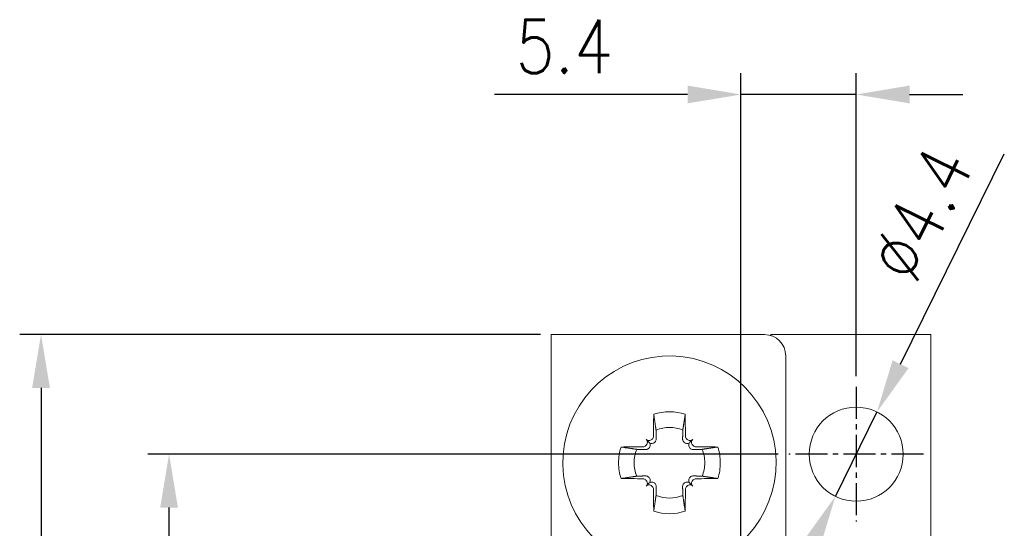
# Model space of a CAD drawing. Header units: millimetres. Extents: x -556 to 0, y 0 to 403.
# Tile 12 of 57: x -525 to -479, y 256 to 280. Entities that reach past the tile are written whole.
import ezdxf

# ---------------------------------------------------------------- set-up
doc = ezdxf.new("R2010")
doc.units = ezdxf.units.MM
doc.header["$LTSCALE"] = 2
doc.linetypes.add('CENTER2', pattern=[1.125, 0.75, -0.125, 0.125, -0.125])
doc.layers.get('DEFPOINTS').update_dxf_attribs({"color": 3})
doc.layers.add('0-CL', color=3, linetype='CENTER2')
doc.layers.add('0-DIM', color=3, linetype='Continuous')
doc.styles.add('ROMANS', font='romans.shx', dxfattribs={"width": 0.85})
doc.dimstyles.new('STAND01', dxfattribs={"dimtxt": 2.5, "dimasz": 2.5, "dimexe": 1, "dimexo": 0.5, "dimgap": 1, "dimtad": 1, "dimdec": 8, "dimdsep": 46, "dimtxsty": 'ROMANS', "dimcen": 0.09, "dimadec": 8, "dimazin": 2, "dimtp": 0.05, "dimtm": 0.05, "dimtfac": 0.6, "dimtdec": 8, "dimtmove": 0, "dimatfit": 0, "dimfxl": 1, "dimtolj": 1, "dimarcsym": 0})

# ---------------------------------------------------------------- blocks, each defined once
blk = doc.blocks.new('*D7')
at = {"layer": '0-DIM', "color": 0, "lineweight": -2, "transparency": 16777216}
for p, q in [((-489.45, 259.529), (-519, 259.529)), ((-518, 161.629), (-518, 257.029)), ((-498.85, 159.129), (-519, 159.129))]:
    blk.add_line(p, q, dxfattribs=at)
at = {"layer": '0-DIM', "color": 0, "transparency": 16777216}
for points in [[(-518.417, 257.029), (-517.583, 257.029), (-518, 259.529)], [(-518.417, 161.629), (-517.583, 161.629), (-518, 159.129)]]:
    blk.add_solid(points, dxfattribs=at)
at = {"layer": 'DEFPOINTS', "color": 0, "transparency": 16777216}
for p in [(-518, 259.529), (-488.95, 259.529), (-498.35, 159.129)]:
    blk.add_point(p, dxfattribs=at)
at = {"layer": '0-DIM', "color": 0, "transparency": 16777216, "insert": (-520.25, 209.329), "char_height": 2.5, "attachment_point": 5, "rotation": 90, "style": 'ROMANS'}
blk.add_mtext('\\A1;100.4', dxfattribs=at)
blk = doc.blocks.new('*D8')
at = {"layer": '0-DIM', "color": 0, "lineweight": -2, "transparency": 16777216}
for p, q in [((-500.6, 265.129), (-525, 265.129)), ((-524, 262.629), (-524, 157.629)), ((-500.1, 155.129), (-525, 155.129))]:
    blk.add_line(p, q, dxfattribs=at)
at = {"layer": '0-DIM', "color": 0, "transparency": 16777216}
for points in [[(-524.417, 262.629), (-523.583, 262.629), (-524, 265.129)], [(-524.417, 157.629), (-523.583, 157.629), (-524, 155.129)]]:
    blk.add_solid(points, dxfattribs=at)
at = {"layer": 'DEFPOINTS', "color": 0, "transparency": 16777216}
for p in [(-500.1, 265.129), (-524, 155.129), (-499.6, 155.129)]:
    blk.add_point(p, dxfattribs=at)
at = {"layer": '0-DIM', "color": 0, "transparency": 16777216, "insert": (-526.905, 210.129), "char_height": 2.5, "attachment_point": 5, "rotation": 90, "style": 'ROMANS'}
blk.add_mtext('\\A1;110 [4.33"]', dxfattribs=at)
blk = doc.blocks.new('*D0')
at = {"layer": '0-DIM', "color": 0, "lineweight": -2, "transparency": 16777216}
for p, q in [((-483.719, 263.743), (-478.858, 273.584)), ((-486.774, 257.556), (-484.826, 261.501)), ((-487.881, 255.315), (-488.989, 253.073))]:
    blk.add_line(p, q, dxfattribs=at)
at = {"layer": '0-DIM', "color": 0, "transparency": 16777216}
for points in [[(-484.092, 263.927), (-483.345, 263.558), (-484.826, 261.501)], [(-488.255, 255.499), (-487.508, 255.13), (-486.774, 257.556)]]:
    blk.add_solid(points, dxfattribs=at)
at = {"layer": 'DEFPOINTS', "color": 0, "transparency": 16777216}
for p in [(-484.826, 261.501), (-486.774, 257.556)]:
    blk.add_point(p, dxfattribs=at)
at = {"layer": '0-DIM', "color": 0, "transparency": 16777216, "insert": (-482.752, 270.781), "char_height": 2.5, "attachment_point": 5, "rotation": 63.7138, "style": 'ROMANS'}
blk.add_mtext('\\A1;∅4.4', dxfattribs=at)
blk = doc.blocks.new('*D14')
at = {"layer": '0-DIM', "color": 0, "lineweight": -2, "transparency": 16777216}
for p, q in [((-491.2, 253.629), (-491.2, 277.369)), ((-485.8, 263.179), (-485.8, 277.369)), ((-493.7, 276.369), (-502.754, 276.369)), ((-485.8, 276.369), (-491.2, 276.369)), ((-483.3, 276.369), (-480.8, 276.369))]:
    blk.add_line(p, q, dxfattribs=at)
at = {"layer": '0-DIM', "color": 0, "transparency": 16777216}
for points in [[(-493.7, 276.786), (-493.7, 275.953), (-491.2, 276.369)], [(-483.3, 276.786), (-483.3, 275.953), (-485.8, 276.369)]]:
    blk.add_solid(points, dxfattribs=at)
at = {"layer": 'DEFPOINTS', "color": 0, "transparency": 16777216}
for p in [(-485.8, 276.369), (-485.8, 262.679), (-491.2, 253.129)]:
    blk.add_point(p, dxfattribs=at)
at = {"layer": '0-DIM', "color": 0, "transparency": 16777216, "insert": (-499.477, 278.619), "char_height": 2.5, "attachment_point": 5, "style": 'ROMANS'}
blk.add_mtext('\\A1;5.4', dxfattribs=at)
blk = doc.blocks.new('CGI0800-02')
at = {"linetype": 'Continuous', "lineweight": 0}
for p, q in [((-500.1, 265.1289237), (-500.1, 253.6289237)), ((-498.4, 265.1289237), (-500.1, 265.1289237)), ((-490.1, 265.1289237), (-498.4, 265.1289237)), ((-482.3, 265.1289237), (-489.8, 265.1289237)), ((-489.8, 265.1289237), (-489.8, 265.08286291)), ((-482.3, 263.4289237), (-482.3, 265.1289237)), ((-489.1, 264.1289237), (-489.1, 254.6289237)), ((-482.3, 263.4289237), (-482.3, 254.5289237)), ((-495.51032679, 260.08925049), (-495.63867431, 260.21759801)), ((-493.58967321, 260.08925049), (-493.46132569, 260.21759801)), ((-495.51032679, 258.16859691), (-495.63867431, 258.04024939)), ((-493.58967321, 258.16859691), (-493.46132569, 258.04024939))]:
    blk.add_line(p, q, dxfattribs=at)
blk.add_circle((-485.8, 259.5289237), 2.2, dxfattribs=at)
for centre, radius, start, end in [((-490.1, 264.1289237), 1, 0, 90), ((-494.55, 259.1289237), 5, 273.814074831, 262.753740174), ((-494.55, 259.1289237), 2.38382132, 71.985143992, 108.014856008), ((-494.55, 259.1289237), 1.6552079, 67.74411838, 112.25588162), ((-494.55, 259.1289237), 2.38382132, 161.985143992, 179.999999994), ((-494.55, 259.1289237), 2.38382132, 0.000000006, 18.014856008), ((-494.55, 259.1289237), 1.6552079, 157.74411838, 179.999999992), ((-494.55, 259.1289237), 1.6552079, 0.000000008, 22.25588162), ((-494.55, 259.1289237), 2.38382132, 180.000000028, 198.014856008), ((-494.55, 259.1289237), 1.6552079, 180.00000004, 202.25588162), ((-494.55, 259.1289237), 1.6552079, 337.74411838, 359.99999996), ((-494.55, 259.1289237), 2.38382132, 341.985143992, 359.999999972), ((-494.55, 259.1289237), 1.6552079, 247.74411838, 292.25588162), ((-494.55, 259.1289237), 2.38382132, 251.985143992, 288.014856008)]:
    blk.add_arc(centre, radius, start, end, dxfattribs=at)
for centre, major_axis, ratio, start_param, end_param in [((-494.56115001, 259.12889308), (0.02746563, -9.99995603), 0.0739127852, 4.4834980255, 4.5873676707), ((-494.53884999, 259.12889308), (-0.02746563, -9.99995603), 0.0739127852, 1.6958176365, 1.7996872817), ((-494.77004918, 259.34897288), (-7.06760521, -7.06760521), 0.1045284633, 4.690348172, 4.6938336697), ((-494.32995082, 259.34897288), (7.06760521, -7.06760521), 0.1045284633, 1.5893516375, 1.5928371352), ((-494.54996938, 259.14007371), (9.99995603, -0.02746563), 0.0739127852, 1.6958176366, 1.7996872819), ((-494.77004918, 259.34897288), (-7.06760521, -7.06760521), 0.1045284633, 4.7309442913, 4.7344297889), ((-494.32995082, 259.34897288), (7.06760521, -7.06760521), 0.1045284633, 1.5487555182, 1.5522410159), ((-494.55003063, 259.14007371), (9.99995603, 0.02746563), 0.0739127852, 1.3419053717, 1.445775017), ((-494.54996938, 259.1177737), (-9.99995603, -0.02746563), 0.0739127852, 1.3419053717, 1.445775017), ((-494.77004918, 258.90887453), (7.06760521, -7.06760521), 0.1045284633, 4.6903481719, 4.6938336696), ((-494.77004918, 258.90887453), (7.06760521, -7.06760521), 0.1045284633, 4.7309442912, 4.7344297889), ((-494.32995082, 258.90887453), (-7.06760521, -7.06760521), 0.1045284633, 1.5487555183, 1.552241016), ((-494.32995082, 258.90887453), (-7.06760521, -7.06760521), 0.1045284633, 1.5893516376, 1.5928371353), ((-494.55003063, 259.1177737), (-9.99995603, 0.02746563), 0.0739127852, 1.6958176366, 1.7996872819), ((-494.56115001, 259.12895433), (-0.02746563, -9.99995603), 0.0739127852, 4.8374102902, 4.9412799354), ((-494.53884999, 259.12895433), (0.02746563, -9.99995603), 0.0739127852, 1.3419053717, 1.445775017)]:
    blk.add_ellipse(centre, major_axis=major_axis, ratio=ratio, start_param=start_param, end_param=end_param, dxfattribs=at)
for points, weights in [([(-495.17689944, 260.66082131), (-495.22140407, 260.96011814), (-495.28722912, 261.39588143)], [1, 1.05243701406, 1.06785659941]), ([(-493.81277089, 261.39588143), (-493.87859593, 260.96011814), (-493.92310056, 260.66082131)], [1.06785659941, 1.05243701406, 1]), ([(-495.16654159, 260.24244313), (-495.17091745, 260.42404806), (-495.17689944, 260.66082131)], [1.20760574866, 1.11053776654, 1]), ([(-493.92310056, 260.66082131), (-493.92908255, 260.42404806), (-493.93345842, 260.24244313)], [1, 1.11053776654, 1.20760574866]), ([(-496.81695772, 259.86615282), (-496.38119444, 259.80032778), (-496.08189761, 259.75582314)], [1.06785659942, 1.05243701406, 1]), ([(-495.53008711, 259.79748457), (-495.51765835, 259.80975131), (-495.50530886, 259.82196439)], [1.20611527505, 1.20789691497, 1.20940093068]), ([(-495.24304069, 260.08423256), (-495.23082761, 260.09658205), (-495.21856087, 260.10901081)], [1.20940093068, 1.20789691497, 1.20611527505]), ([(-493.88143913, 260.10901081), (-493.86917239, 260.09658205), (-493.85695931, 260.08423256)], [1.20611527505, 1.20789691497, 1.20940093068]), ([(-493.59469114, 259.82196439), (-493.58234166, 259.80975131), (-493.56991289, 259.79748457)], [1.20940093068, 1.20789691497, 1.20611527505]), ([(-493.01810239, 259.75582314), (-492.71880556, 259.80032778), (-492.28304228, 259.86615282)], [1, 1.05243701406, 1.06785659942]), ([(-496.08189761, 259.75582314), (-495.84512436, 259.74984115), (-495.66351943, 259.74546529)], [1, 1.11053776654, 1.20760574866]), ([(-493.43648057, 259.74546529), (-493.25487565, 259.74984115), (-493.01810239, 259.75582314)], [1.20760574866, 1.11053776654, 1]), ([(-496.81695772, 258.39169459), (-496.38119444, 258.45751963), (-496.08189761, 258.50202426)], [1.06785659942, 1.05243701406, 1]), ([(-496.08189761, 258.50202426), (-495.84512436, 258.50800625), (-495.66351943, 258.51238212)], [1, 1.11053776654, 1.20760574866]), ([(-495.53008711, 258.46036284), (-495.51765835, 258.4480961), (-495.50530886, 258.43588302)], [1.20611527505, 1.20789691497, 1.20940093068]), ([(-493.59469114, 258.43588302), (-493.58234166, 258.4480961), (-493.56991289, 258.46036284)], [1.20940093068, 1.20789691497, 1.20611527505]), ([(-493.43648057, 258.51238212), (-493.25487565, 258.50800625), (-493.01810239, 258.50202426)], [1.20760574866, 1.11053776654, 1]), ([(-493.01810239, 258.50202426), (-492.71880556, 258.45751963), (-492.28304228, 258.39169459)], [1, 1.05243701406, 1.06785659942]), ([(-495.24304069, 258.17361485), (-495.23082761, 258.16126536), (-495.21856087, 258.14883659)], [1.20940093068, 1.20789691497, 1.20611527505]), ([(-495.16654159, 258.01540427), (-495.17091745, 257.83379935), (-495.17689944, 257.59702609)], [1.20760574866, 1.11053776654, 1]), ([(-493.92310056, 257.59702609), (-493.92908255, 257.83379935), (-493.93345842, 258.01540427)], [1, 1.11053776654, 1.20760574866]), ([(-493.88143913, 258.14883659), (-493.86917239, 258.16126536), (-493.85695931, 258.17361485)], [1.20611527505, 1.20789691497, 1.20940093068]), ([(-495.17689944, 257.59702609), (-495.22140407, 257.29772927), (-495.28722912, 256.86196598)], [1, 1.05243701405, 1.06785659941]), ([(-493.81277089, 256.86196598), (-493.87859593, 257.29772927), (-493.92310056, 257.59702609)], [1.06785659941, 1.05243701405, 1])]:
    blk.add_rational_spline(points, weights, degree=2, dxfattribs=at)
for points, knots in [([(-495.35287253, 260.24332247), (-495.35286966, 260.24332533), (-495.35286679, 260.24332819), (-495.33533867, 260.26077798), (-495.32145894, 260.28186333), (-495.3124493, 260.30326493), (-495.30343352, 260.32468113), (-495.2980913, 260.34926957), (-495.2979306, 260.37383215)], [-0.06989304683, -0.06989304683, -0.06989304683, -0.06989304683, -0.06988160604, -0.06988160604, 0, 0, 0, 0.06992925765, 0.06992925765, 0.06992925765, 0.06992925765]), ([(-493.8020694, 260.37383215), (-493.8019087, 260.34926957), (-493.79656648, 260.32468113), (-493.7875507, 260.30326493), (-493.77854106, 260.28186333), (-493.76466133, 260.26077798), (-493.74713321, 260.24332819), (-493.74713034, 260.24332533), (-493.74712747, 260.24332247)], [-0.06992925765, -0.06992925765, -0.06992925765, -0.06992925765, 0, 0, 0, 0.06988160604, 0.06988160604, 0.06989304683, 0.06989304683, 0.06989304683, 0.06989304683]), ([(-495.79490845, 259.8768543), (-495.77034587, 259.877015), (-495.74575742, 259.88235723), (-495.72434123, 259.89137301), (-495.70293963, 259.90038264), (-495.68185427, 259.91426237), (-495.66440448, 259.93179049), (-495.66440163, 259.93179336), (-495.66439877, 259.93179623)], [-0.06992925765, -0.06992925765, -0.06992925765, -0.06992925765, 0, 0, 0, 0.06988160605, 0.06988160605, 0.06989304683, 0.06989304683, 0.06989304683, 0.06989304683]), ([(-495.66351943, 259.74546529), (-495.64714187, 259.74507066), (-495.63085265, 259.74682973), (-495.59581654, 259.75508559), (-495.57511945, 259.76363922), (-495.54714269, 259.78220827), (-495.538169, 259.78950804), (-495.53008711, 259.79748457)], [0.09817299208, 0.09817299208, 0.09817299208, 0.09817299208, 0.15007658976, 0.15007658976, 0.21782125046, 0.21782125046, 0.25295973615, 0.25295973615, 0.25295973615, 0.25295973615]), ([(-495.639822, 259.95647753), (-495.63981408, 259.95648548), (-495.63980617, 259.95649343), (-495.62337237, 259.97299703), (-495.60910401, 259.99384758), (-495.59010563, 260.03945176), (-495.58537559, 260.06420538), (-495.58527373, 260.08738087), (-495.58517182, 260.11057078), (-495.58968965, 260.13526997), (-495.60829201, 260.18063151), (-495.62237627, 260.20129397), (-495.63865857, 260.21758227), (-495.63866644, 260.21759014), (-495.63867431, 260.21759801)], [-0.13973193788, -0.13973193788, -0.13973193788, -0.13973193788, -0.13969828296, -0.13969828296, -0.06984914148, -0.06984914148, 0, 0, 0, 0.06989261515, 0.06989261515, 0.1397852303, 0.1397852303, 0.13981901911, 0.13981901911, 0.13981901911, 0.13981901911]), ([(-495.63867431, 260.21759801), (-495.63866644, 260.21759014), (-495.63865857, 260.21758228), (-495.62237027, 260.20129997), (-495.60170781, 260.18721571), (-495.55634627, 260.16861335), (-495.53164708, 260.16409552), (-495.50845717, 260.16419744), (-495.48528167, 260.16429929), (-495.46052806, 260.16902933), (-495.41492388, 260.18802772), (-495.39407333, 260.20229607), (-495.37756972, 260.21872987), (-495.37756178, 260.21873779), (-495.37755383, 260.2187457)], [-0.13981901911, -0.13981901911, -0.13981901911, -0.13981901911, -0.1397852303, -0.1397852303, -0.06989261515, -0.06989261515, 0, 0, 0, 0.06984914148, 0.06984914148, 0.13969828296, 0.13969828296, 0.13973193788, 0.13973193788, 0.13973193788, 0.13973193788]), ([(-495.50530886, 259.82196439), (-495.49899241, 259.82821107), (-495.4932342, 259.83485453), (-495.47550769, 259.85850483), (-495.46526256, 259.87881208), (-495.45312701, 259.92152306), (-495.45121493, 259.9439234), (-495.45432523, 259.98695542), (-495.46033709, 260.01062236), (-495.48049918, 260.05392567), (-495.49464361, 260.07356732), (-495.51032679, 260.08925049)], [0.25797422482, 0.25797422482, 0.25797422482, 0.25797422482, 0.28558620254, 0.28558620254, 0.3535988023, 0.3535988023, 0.42161140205, 0.42161140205, 0.49706211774, 0.49706211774, 0.57251283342, 0.57251283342, 0.57251283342, 0.57251283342]), ([(-495.51032679, 260.08925049), (-495.49464361, 260.07356732), (-495.47500197, 260.05942288), (-495.43169866, 260.0392608), (-495.40803172, 260.03324893), (-495.36499969, 260.03013863), (-495.34259936, 260.03205071), (-495.29988838, 260.04418626), (-495.27958113, 260.05443139), (-495.25593083, 260.0721579), (-495.24928736, 260.07791611), (-495.24304069, 260.08423256)], [0.69104318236, 0.69104318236, 0.69104318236, 0.69104318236, 0.76649389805, 0.76649389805, 0.84194461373, 0.84194461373, 0.90995721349, 0.90995721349, 0.97796981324, 0.97796981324, 1.00558179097, 1.00558179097, 1.00558179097, 1.00558179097]), ([(-495.21856087, 260.10901081), (-495.21058434, 260.1170927), (-495.20328456, 260.12606639), (-495.18471552, 260.15404315), (-495.17616189, 260.17474024), (-495.16790602, 260.20977635), (-495.16614696, 260.22606557), (-495.16654159, 260.24244313)], [-0.25295973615, -0.25295973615, -0.25295973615, -0.25295973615, -0.21782125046, -0.21782125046, -0.15007658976, -0.15007658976, -0.09817299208, -0.09817299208, -0.09817299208, -0.09817299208]), ([(-493.93345842, 260.24244313), (-493.93385304, 260.22606557), (-493.93209398, 260.20977635), (-493.92383812, 260.17474024), (-493.91528448, 260.15404315), (-493.89671544, 260.12606639), (-493.88941566, 260.1170927), (-493.88143913, 260.10901081)], [0.09817299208, 0.09817299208, 0.09817299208, 0.09817299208, 0.15007658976, 0.15007658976, 0.21782125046, 0.21782125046, 0.25295973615, 0.25295973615, 0.25295973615, 0.25295973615]), ([(-493.85695931, 260.08423256), (-493.85071264, 260.07791611), (-493.84406917, 260.0721579), (-493.82041887, 260.05443139), (-493.80011162, 260.04418626), (-493.75740064, 260.03205071), (-493.73500031, 260.03013863), (-493.69196828, 260.03324893), (-493.66830134, 260.0392608), (-493.62499803, 260.05942288), (-493.60535639, 260.07356732), (-493.58967321, 260.08925049)], [0.25797422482, 0.25797422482, 0.25797422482, 0.25797422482, 0.28558620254, 0.28558620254, 0.3535988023, 0.3535988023, 0.42161140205, 0.42161140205, 0.49706211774, 0.49706211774, 0.57251283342, 0.57251283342, 0.57251283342, 0.57251283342]), ([(-493.72244617, 260.2187457), (-493.72243823, 260.21873779), (-493.72243028, 260.21872987), (-493.70592668, 260.20229607), (-493.68507612, 260.18802772), (-493.63947195, 260.16902933), (-493.61471833, 260.16429929), (-493.59154284, 260.16419744), (-493.56834729, 260.1640955), (-493.5436425, 260.16861553), (-493.49827245, 260.18722623), (-493.47760707, 260.20131664), (-493.46132569, 260.21759801)], [-0.13973193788, -0.13973193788, -0.13973193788, -0.13973193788, -0.13969828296, -0.13969828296, -0.06984914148, -0.06984914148, 0, 0, 0, 0.06990957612, 0.06990957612, 0.13981915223, 0.13981915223, 0.13981915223, 0.13981915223]), ([(-493.58967321, 260.08925049), (-493.60535639, 260.07356732), (-493.61950082, 260.05392567), (-493.63966291, 260.01062236), (-493.64567477, 259.98695542), (-493.64878508, 259.9439234), (-493.64687299, 259.92152306), (-493.63473744, 259.87881208), (-493.62449232, 259.85850483), (-493.6067658, 259.83485453), (-493.60100759, 259.82821107), (-493.59469114, 259.82196439)], [0.69104318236, 0.69104318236, 0.69104318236, 0.69104318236, 0.76649389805, 0.76649389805, 0.84194461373, 0.84194461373, 0.90995721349, 0.90995721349, 0.97796981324, 0.97796981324, 1.00558179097, 1.00558179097, 1.00558179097, 1.00558179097]), ([(-493.56991289, 259.79748457), (-493.561831, 259.78950804), (-493.55285731, 259.78220827), (-493.52488056, 259.76363922), (-493.50418346, 259.75508559), (-493.46914735, 259.74682973), (-493.45285813, 259.74507066), (-493.43648057, 259.74546529)], [-0.25295973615, -0.25295973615, -0.25295973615, -0.25295973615, -0.21782125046, -0.21782125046, -0.15007658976, -0.15007658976, -0.09817299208, -0.09817299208, -0.09817299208, -0.09817299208]), ([(-493.46132569, 260.21759801), (-493.46133356, 260.21759014), (-493.46134143, 260.21758227), (-493.47762374, 260.20129397), (-493.491708, 260.18063151), (-493.51031036, 260.13526997), (-493.51482818, 260.11057078), (-493.51472627, 260.08738087), (-493.51462442, 260.06420538), (-493.50989437, 260.03945176), (-493.49089599, 259.99384758), (-493.47662763, 259.97299703), (-493.46019383, 259.95649343), (-493.46018592, 259.95648548), (-493.460178, 259.95647753)], [-0.13981901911, -0.13981901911, -0.13981901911, -0.13981901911, -0.1397852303, -0.1397852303, -0.06989261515, -0.06989261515, 0, 0, 0, 0.06984914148, 0.06984914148, 0.13969828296, 0.13969828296, 0.13973193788, 0.13973193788, 0.13973193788, 0.13973193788]), ([(-493.43560123, 259.93179623), (-493.43559837, 259.93179336), (-493.43559552, 259.93179049), (-493.41814573, 259.91426237), (-493.39706037, 259.90038264), (-493.37565877, 259.89137301), (-493.35424258, 259.88235723), (-493.32965413, 259.877015), (-493.30509156, 259.8768543)], [-0.06989304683, -0.06989304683, -0.06989304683, -0.06989304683, -0.06988160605, -0.06988160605, 0, 0, 0, 0.06992925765, 0.06992925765, 0.06992925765, 0.06992925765]), ([(-495.66351943, 258.51238212), (-495.64714187, 258.51277674), (-495.63085265, 258.51101768), (-495.59581654, 258.50276182), (-495.57511945, 258.49420818), (-495.54714269, 258.47563914), (-495.538169, 258.46833937), (-495.53008711, 258.46036284)], [0.09817299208, 0.09817299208, 0.09817299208, 0.09817299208, 0.15007658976, 0.15007658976, 0.21782125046, 0.21782125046, 0.25295973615, 0.25295973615, 0.25295973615, 0.25295973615]), ([(-495.50530886, 258.43588302), (-495.49899241, 258.42963634), (-495.4932342, 258.42299288), (-495.47550769, 258.39934257), (-495.46526256, 258.37903532), (-495.45312701, 258.33632434), (-495.45121493, 258.31392401), (-495.45432523, 258.27089199), (-495.46033709, 258.24722505), (-495.48049918, 258.20392174), (-495.49464361, 258.18428009), (-495.51032679, 258.16859691)], [0.25797422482, 0.25797422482, 0.25797422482, 0.25797422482, 0.28558620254, 0.28558620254, 0.3535988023, 0.3535988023, 0.42161140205, 0.42161140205, 0.49706211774, 0.49706211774, 0.57251283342, 0.57251283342, 0.57251283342, 0.57251283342]), ([(-493.58967321, 258.16859691), (-493.60535639, 258.18428009), (-493.61950082, 258.20392174), (-493.63966291, 258.24722505), (-493.64567477, 258.27089199), (-493.64878508, 258.31392401), (-493.64687299, 258.33632434), (-493.63473744, 258.37903532), (-493.62449232, 258.39934257), (-493.6067658, 258.42299288), (-493.60100759, 258.42963634), (-493.59469114, 258.43588302)], [0.69104318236, 0.69104318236, 0.69104318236, 0.69104318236, 0.76649389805, 0.76649389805, 0.84194461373, 0.84194461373, 0.90995721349, 0.90995721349, 0.97796981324, 0.97796981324, 1.00558179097, 1.00558179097, 1.00558179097, 1.00558179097]), ([(-493.56991289, 258.46036284), (-493.561831, 258.46833937), (-493.55285731, 258.47563914), (-493.52488056, 258.49420818), (-493.50418346, 258.50276182), (-493.46914735, 258.51101768), (-493.45285813, 258.51277674), (-493.43648057, 258.51238212)], [-0.25295973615, -0.25295973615, -0.25295973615, -0.25295973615, -0.21782125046, -0.21782125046, -0.15007658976, -0.15007658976, -0.09817299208, -0.09817299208, -0.09817299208, -0.09817299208]), ([(-495.66439877, 258.32605117), (-495.66440163, 258.32605404), (-495.66440448, 258.32605691), (-495.68185427, 258.34358503), (-495.70293963, 258.35746477), (-495.72434123, 258.3664744), (-495.74575742, 258.37549018), (-495.77034587, 258.38083241), (-495.79490845, 258.3809931)], [-0.06989304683, -0.06989304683, -0.06989304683, -0.06989304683, -0.06988160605, -0.06988160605, 0, 0, 0, 0.06992925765, 0.06992925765, 0.06992925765, 0.06992925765]), ([(-495.63867431, 258.04024939), (-495.63866644, 258.04025726), (-495.63865857, 258.04026513), (-495.62237627, 258.05655343), (-495.60829201, 258.07721589), (-495.58968965, 258.12257743), (-495.58517182, 258.14727663), (-495.58527373, 258.17046654), (-495.58537559, 258.19364203), (-495.59010563, 258.21839565), (-495.60910401, 258.26399983), (-495.62337237, 258.28485038), (-495.63980617, 258.30135398), (-495.63981408, 258.30136193), (-495.639822, 258.30136988)], [-0.13981901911, -0.13981901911, -0.13981901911, -0.13981901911, -0.1397852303, -0.1397852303, -0.06989261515, -0.06989261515, 0, 0, 0, 0.06984914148, 0.06984914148, 0.13969828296, 0.13969828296, 0.13973193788, 0.13973193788, 0.13973193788, 0.13973193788]), ([(-495.37755383, 258.0391017), (-495.37756178, 258.03910962), (-495.37756972, 258.03911754), (-495.39407333, 258.05555133), (-495.41492388, 258.06981969), (-495.46052806, 258.08881807), (-495.48528167, 258.09354812), (-495.50845717, 258.09364997), (-495.53164708, 258.09375189), (-495.55634627, 258.08923406), (-495.60170781, 258.0706317), (-495.62237027, 258.05654744), (-495.63865857, 258.04026513), (-495.63866644, 258.04025726), (-495.63867431, 258.04024939)], [-0.13973193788, -0.13973193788, -0.13973193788, -0.13973193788, -0.13969828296, -0.13969828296, -0.06984914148, -0.06984914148, 0, 0, 0, 0.06989261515, 0.06989261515, 0.1397852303, 0.1397852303, 0.13981901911, 0.13981901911, 0.13981901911, 0.13981901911]), ([(-495.51032679, 258.16859691), (-495.49464361, 258.18428009), (-495.47500197, 258.19842453), (-495.43169866, 258.21858661), (-495.40803172, 258.22459848), (-495.36499969, 258.22770878), (-495.34259936, 258.22579669), (-495.29988838, 258.21366115), (-495.27958113, 258.20341602), (-495.25593083, 258.1856895), (-495.24928736, 258.17993129), (-495.24304069, 258.17361485)], [0.69104318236, 0.69104318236, 0.69104318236, 0.69104318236, 0.76649389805, 0.76649389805, 0.84194461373, 0.84194461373, 0.90995721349, 0.90995721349, 0.97796981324, 0.97796981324, 1.00558179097, 1.00558179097, 1.00558179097, 1.00558179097]), ([(-495.2979306, 257.88401526), (-495.2980913, 257.90857783), (-495.30343352, 257.93316628), (-495.3124493, 257.95458248), (-495.32145878, 257.97598369), (-495.33533819, 257.99706871), (-495.35286619, 258.01451862), (-495.35286936, 258.01452178), (-495.35287253, 258.01452493)], [-0.06992925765, -0.06992925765, -0.06992925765, -0.06992925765, 0, 0, 0, 0.06988033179, 0.06988033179, 0.06989296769, 0.06989296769, 0.06989296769, 0.06989296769]), ([(-495.21856087, 258.14883659), (-495.21058434, 258.1407547), (-495.20328456, 258.13178101), (-495.18471552, 258.10380426), (-495.17616189, 258.08310716), (-495.16790602, 258.04807106), (-495.16614696, 258.03178183), (-495.16654159, 258.01540427)], [-0.25295973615, -0.25295973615, -0.25295973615, -0.25295973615, -0.21782125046, -0.21782125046, -0.15007658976, -0.15007658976, -0.09817299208, -0.09817299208, -0.09817299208, -0.09817299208]), ([(-493.93345842, 258.01540427), (-493.93385304, 258.03178183), (-493.93209398, 258.04807106), (-493.92383812, 258.08310716), (-493.91528448, 258.10380426), (-493.89671544, 258.13178101), (-493.88941566, 258.1407547), (-493.88143913, 258.14883659)], [0.09817299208, 0.09817299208, 0.09817299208, 0.09817299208, 0.15007658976, 0.15007658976, 0.21782125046, 0.21782125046, 0.25295973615, 0.25295973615, 0.25295973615, 0.25295973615]), ([(-493.85695931, 258.17361485), (-493.85071264, 258.17993129), (-493.84406917, 258.1856895), (-493.82041887, 258.20341602), (-493.80011162, 258.21366115), (-493.75740064, 258.22579669), (-493.73500031, 258.22770878), (-493.69196828, 258.22459848), (-493.66830134, 258.21858661), (-493.62499803, 258.19842453), (-493.60535639, 258.18428009), (-493.58967321, 258.16859691)], [0.25797422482, 0.25797422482, 0.25797422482, 0.25797422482, 0.28558620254, 0.28558620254, 0.3535988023, 0.3535988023, 0.42161140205, 0.42161140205, 0.49706211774, 0.49706211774, 0.57251283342, 0.57251283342, 0.57251283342, 0.57251283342]), ([(-493.74712747, 258.01452493), (-493.74713034, 258.01452208), (-493.74713321, 258.01451922), (-493.76466133, 257.99706943), (-493.77854106, 257.97598408), (-493.7875507, 257.95458248), (-493.79656648, 257.93316628), (-493.8019087, 257.90857783), (-493.8020694, 257.88401526)], [-0.06989304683, -0.06989304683, -0.06989304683, -0.06989304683, -0.06988160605, -0.06988160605, 0, 0, 0, 0.06992925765, 0.06992925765, 0.06992925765, 0.06992925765]), ([(-493.46132569, 258.04024939), (-493.46133356, 258.04025726), (-493.46134143, 258.04026513), (-493.47762973, 258.05654744), (-493.49829219, 258.0706317), (-493.54365373, 258.08923406), (-493.56835292, 258.09375189), (-493.59154284, 258.09364997), (-493.61472393, 258.09354809), (-493.63948317, 258.08881581), (-493.68509595, 258.06980903), (-493.70594949, 258.05553451), (-493.72244617, 258.0391017)], [-0.13981901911, -0.13981901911, -0.13981901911, -0.13981901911, -0.1397852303, -0.1397852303, -0.06989261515, -0.06989261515, 0, 0, 0, 0.06986603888, 0.06986603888, 0.13973207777, 0.13973207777, 0.13973207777, 0.13973207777]), ([(-493.460178, 258.30136988), (-493.46018592, 258.30136193), (-493.46019383, 258.30135398), (-493.47662763, 258.28485038), (-493.49089599, 258.26399983), (-493.50989437, 258.21839565), (-493.51462442, 258.19364203), (-493.51472627, 258.17046654), (-493.51482818, 258.14727663), (-493.51031036, 258.12257743), (-493.491708, 258.07721589), (-493.47762374, 258.05655343), (-493.46134143, 258.04026513), (-493.46133356, 258.04025726), (-493.46132569, 258.04024939)], [-0.13973193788, -0.13973193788, -0.13973193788, -0.13973193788, -0.13969828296, -0.13969828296, -0.06984914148, -0.06984914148, 0, 0, 0, 0.06989261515, 0.06989261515, 0.1397852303, 0.1397852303, 0.13981901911, 0.13981901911, 0.13981901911, 0.13981901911]), ([(-493.30509156, 258.3809931), (-493.32965413, 258.38083241), (-493.35424258, 258.37549018), (-493.37565877, 258.3664744), (-493.39705998, 258.35746493), (-493.41814501, 258.34358552), (-493.43559492, 258.32605751), (-493.43559807, 258.32605434), (-493.43560123, 258.32605117)], [-0.06992925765, -0.06992925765, -0.06992925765, -0.06992925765, 0, 0, 0, 0.06988033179, 0.06988033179, 0.06989296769, 0.06989296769, 0.06989296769, 0.06989296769])]:
    blk.add_open_spline(points, degree=3, knots=knots, dxfattribs=at)
at = {"layer": '0-CL'}
for p, q in [((-485.8, 262.6789237), (-485.8, 256.3789237)), ((-482.65, 259.5289237), (-488.95, 259.5289237))]:
    blk.add_line(p, q, dxfattribs=at)
at = {"layer": '0-DIM'}
dim = blk.add_linear_dim(base=(-485.7999999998, 276.3694042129), p1=(-491.2000000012, 253.1289237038), p2=(-485.7999999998, 262.6789237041), dimstyle='STAND01', dxfattribs=at)
dim.commit()
dim.dimension.update_dxf_attribs({"geometry": '*D14', "text_midpoint": (-499.4767857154, 276.3694042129), "dimtype": 128})
dim = blk.add_diameter_dim_2p(p1=(-486.7742819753, 257.5564190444), p2=(-484.8257180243, 261.5014283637), dimstyle='STAND01', dxfattribs=at)
dim.commit()
dim.dimension.update_dxf_attribs({"geometry": '*D0', "text_midpoint": (-480.7345772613, 269.7842401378), "dimtype": 131})
for base, p1, p2, picture, middle in [((-524, 155.1289237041), (-500.0999999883, 265.1289237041), (-499.5999999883, 155.1289237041), '*D8', (-526.9047619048, 210.1289237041)), ((-518, 259.5289237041), (-498.3499999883, 159.1289237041), (-488.9499999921, 259.5289237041), '*D7', (-520.25, 209.3289237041))]:
    dim = blk.add_linear_dim(base=base, p1=p1, p2=p2, angle=90, dimstyle='STAND01', dxfattribs=at)
    dim.commit()
    dim.dimension.update_dxf_attribs({"geometry": picture, "text_midpoint": middle})

msp = doc.modelspace()

# ---------------------------------------------------------------- block references
msp.add_blockref('CGI0800-02', (0, 0))

doc.saveas('drawing.dxf')
